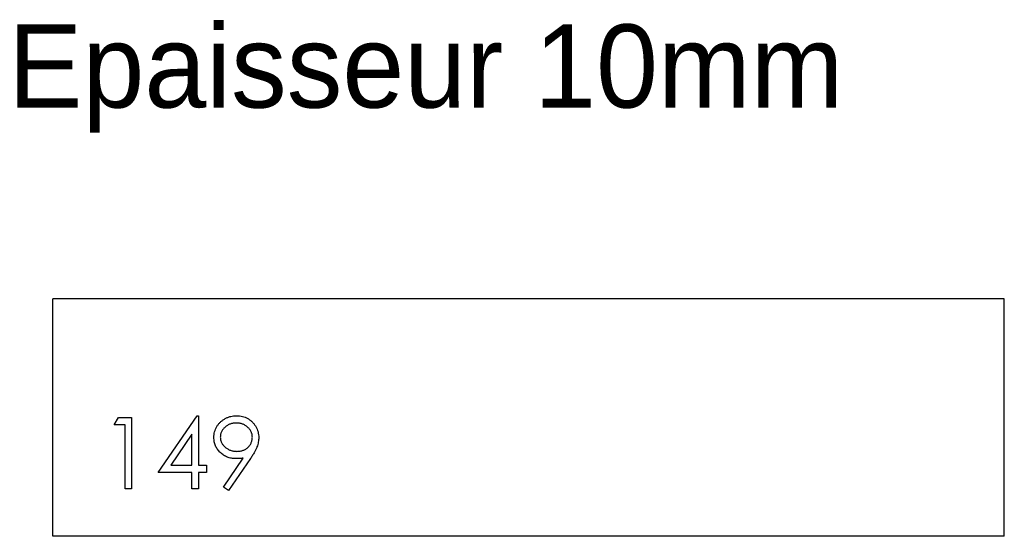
# Model space of a CAD drawing. Header units: millimetres. Extents: x 89 to 296, y 198 to 306.
import ezdxf

# ---------------------------------------------------------------- set-up
doc = ezdxf.new("R2010")
doc.units = ezdxf.units.MM

msp = doc.modelspace()

# ---------------------------------------------------------------- linework, layer by layer
at = {"color": 7, "linetype": 'Continuous', "lineweight": 25}
for p, q in [((96.21, 197.56), (96.21, 247.56)), ((296.21, 247.56), (96.21, 247.56)), ((296.21, 197.56), (296.21, 247.56)), ((296.21, 197.56), (96.21, 197.56))]:
    msp.add_line(p, q, dxfattribs=at)
at = {"color": 1, "linetype": 'Continuous', "lineweight": 25}
for p, q in [((109.1, 221.02), (109.98, 222.56)), ((109.98, 222.56), (112.75, 222.56)), ((112.75, 222.56), (112.75, 207.56)), ((118.33, 211.02), (126.52, 222.94)), ((126.52, 222.94), (126.79, 222.94)), ((126.79, 222.94), (126.79, 212.56)), ((111.41, 221.02), (109.1, 221.02)), ((111.41, 207.56), (111.41, 221.02)), ((125.44, 219.07), (120.97, 212.56)), ((125.44, 212.56), (125.44, 219.07)), ((132.06, 207.92), (136.23, 214.02)), ((137.76, 213.93), (133.14, 207.17)), ((120.97, 212.56), (125.44, 212.56)), ((126.79, 212.56), (128.52, 212.56)), ((128.52, 212.56), (128.52, 211.02)), ((125.44, 211.02), (118.33, 211.02)), ((125.44, 207.56), (125.44, 211.02)), ((126.79, 211.02), (126.79, 207.56)), ((128.52, 211.02), (126.79, 211.02)), ((112.75, 207.56), (111.41, 207.56)), ((126.79, 207.56), (125.44, 207.56)), ((133.14, 207.17), (132.06, 207.92))]:
    msp.add_line(p, q, dxfattribs=at)
for points, knots in [([(130.06, 218.35), (130.07, 218.56), (130.08, 218.97), (130.2, 219.57), (130.39, 220.14), (130.66, 220.67), (131, 221.17), (131.41, 221.61), (131.88, 222), (132.41, 222.33), (132.98, 222.6), (133.58, 222.8), (134.2, 222.92), (134.62, 222.93), (134.83, 222.94)], [0, 0, 0, 0, 0.085249, 0.167327, 0.248175, 0.328829, 0.409908, 0.490584, 0.572993, 0.658265, 0.744222, 0.82906, 0.913938, 1, 1, 1, 1]), ([(134.83, 222.94), (135.04, 222.93), (135.45, 222.92), (136.06, 222.8), (136.64, 222.61), (137.18, 222.35), (137.69, 222.02), (138.15, 221.62), (138.55, 221.16), (138.88, 220.65), (139.15, 220.1), (139.34, 219.53), (139.46, 218.94), (139.48, 218.53), (139.48, 218.33)], [0, 0, 0, 0, 0.0855321, 0.1690034, 0.2519432, 0.335682, 0.4194086, 0.5012649, 0.5837029, 0.6680004, 0.7519187, 0.8345977, 0.9165257, 1, 1, 1, 1]), ([(134.77, 221.4), (134.65, 221.4), (134.43, 221.39), (134.1, 221.35), (133.78, 221.28), (133.48, 221.19), (133.18, 221.06), (132.9, 220.91), (132.64, 220.73), (132.39, 220.53), (132.16, 220.31), (131.96, 220.07), (131.79, 219.83), (131.65, 219.57), (131.54, 219.3), (131.46, 219.02), (131.41, 218.72), (131.41, 218.52), (131.41, 218.42)], [0, 0, 0, 0, 0.068712, 0.134812, 0.199538, 0.263335, 0.326747, 0.390328, 0.454126, 0.519203, 0.58351, 0.645497, 0.70529, 0.763488, 0.821856, 0.880004, 0.939108, 1, 1, 1, 1]), ([(138.14, 218.42), (138.13, 218.52), (138.13, 218.72), (138.08, 219.02), (138, 219.3), (137.9, 219.57), (137.76, 219.83), (137.59, 220.07), (137.38, 220.31), (137.15, 220.53), (136.9, 220.73), (136.64, 220.91), (136.36, 221.06), (136.06, 221.19), (135.76, 221.28), (135.44, 221.35), (135.11, 221.39), (134.88, 221.4), (134.77, 221.4)], [0, 0, 0, 0, 0.06076, 0.119735, 0.177757, 0.235999, 0.29407, 0.353733, 0.415973, 0.48014, 0.545076, 0.608735, 0.672178, 0.735453, 0.799112, 0.864284, 0.930837, 1, 1, 1, 1]), ([(134.65, 213.9), (134.5, 213.91), (134.19, 213.91), (133.73, 213.98), (133.3, 214.07), (132.88, 214.22), (132.48, 214.4), (132.1, 214.62), (131.73, 214.88), (131.39, 215.18), (131.08, 215.51), (130.81, 215.86), (130.58, 216.23), (130.39, 216.61), (130.24, 217.02), (130.14, 217.45), (130.07, 217.89), (130.06, 218.19), (130.06, 218.35)], [0, 0, 0, 0, 0.0662949, 0.1301311, 0.1928622, 0.25436, 0.3159098, 0.3773381, 0.4402053, 0.5041751, 0.5680336, 0.6302277, 0.6908615, 0.7514218, 0.8114657, 0.8727505, 0.9353907, 1, 1, 1, 1]), ([(131.41, 218.42), (131.41, 218.32), (131.41, 218.12), (131.46, 217.83), (131.55, 217.54), (131.66, 217.27), (131.8, 217.01), (131.98, 216.77), (132.19, 216.53), (132.43, 216.31), (132.69, 216.1), (132.97, 215.93), (133.26, 215.78), (133.56, 215.66), (133.88, 215.56), (134.21, 215.49), (134.55, 215.45), (134.79, 215.44), (134.9, 215.44)], [0, 0, 0, 0, 0.05954, 0.117423, 0.17444, 0.231734, 0.289722, 0.3492, 0.410516, 0.47508, 0.540094, 0.604444, 0.668697, 0.73211, 0.796739, 0.862906, 0.930462, 1, 1, 1, 1]), ([(134.9, 215.44), (135.02, 215.44), (135.26, 215.45), (135.6, 215.49), (135.92, 215.56), (136.22, 215.66), (136.51, 215.77), (136.78, 215.92), (137.02, 216.1), (137.25, 216.31), (137.46, 216.53), (137.64, 216.77), (137.8, 217.01), (137.92, 217.28), (138.02, 217.55), (138.09, 217.83), (138.13, 218.12), (138.13, 218.32), (138.14, 218.42)], [0, 0, 0, 0, 0.072713, 0.141547, 0.208363, 0.272462, 0.33539, 0.397711, 0.459383, 0.522098, 0.584315, 0.644392, 0.703345, 0.761509, 0.82003, 0.878517, 0.938265, 1, 1, 1, 1]), ([(139.48, 218.33), (139.48, 218.17), (139.47, 217.85), (139.4, 217.37), (139.27, 216.87), (139.14, 216.46), (139, 216.11), (138.88, 215.84), (138.74, 215.55), (138.58, 215.25), (138.4, 214.94), (138.2, 214.61), (137.99, 214.27), (137.83, 214.04), (137.76, 213.93)], [0, 0, 0, 0, 0.09832, 0.199417, 0.305603, 0.416162, 0.474582, 0.537006, 0.603857, 0.67409, 0.749417, 0.828253, 0.912054, 1, 1, 1, 1]), ([(136.23, 214.02), (135.97, 213.98), (135.44, 213.92), (134.91, 213.91), (134.65, 213.9)], [0, 0, 0, 0, 0.507858, 1, 1, 1, 1])]:
    msp.add_open_spline(points, degree=3, knots=knots, dxfattribs=at)

# ---------------------------------------------------------------- texts
at = {"insert": (86.82, 305.27), "char_height": 17.5, "attachment_point": 1}
msp.add_mtext_dynamic_manual_height_columns('Epaisseur 10mm', width=326.1114, gutter_width=87.5, heights=[0], dxfattribs=at)

doc.saveas('drawing.dxf')
